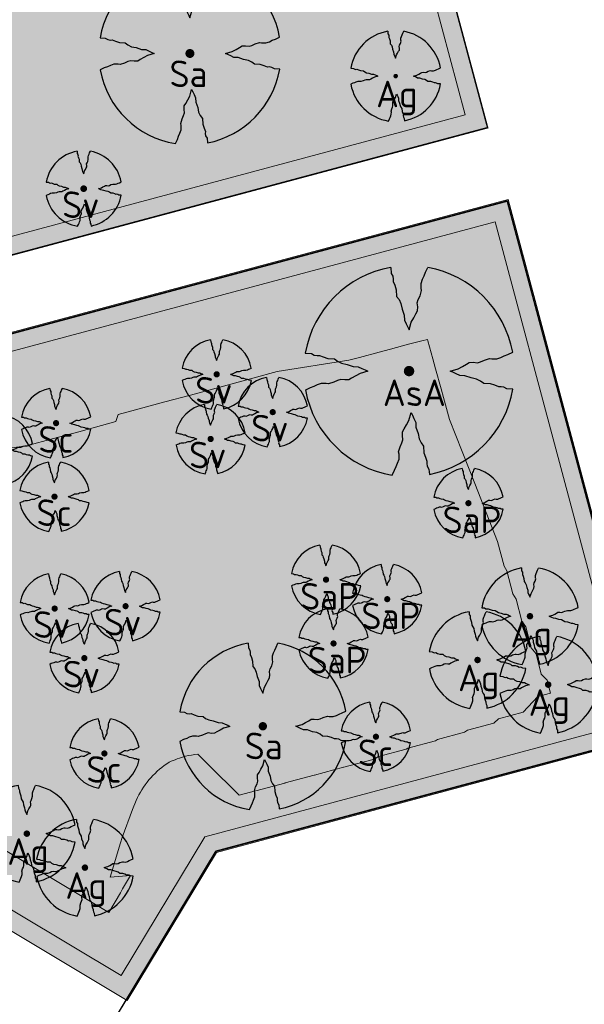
# Model space of a CAD drawing. Header units: metres. Extents: x 102000 to 105000, y 414600 to 420766.
# Tile 97 of 256: x 103015 to 103052, y 418206 to 418271. Entities that reach past the tile are written whole.
import ezdxf

# ---------------------------------------------------------------- set-up
doc = ezdxf.new("R2010")
doc.units = ezdxf.units.M
doc.layers.get('0').update_dxf_attribs({"color": 8})
for name, color, linetype, lineweight in [('00-Ontwerp DKIV', 8, 'Continuous', 0), ('N-GV-GR-BOOM-S', 7, 'Continuous', 25), ('N-WE-GR-BOOM-T35-500', 50, 'Continuous', 35), ('N-WE-GR-GRAS-A', 252, 'Continuous', 18), ('N-WE-GR-GRAS-G', 8, 'Continuous', 18), ('N-WE-GR-OEVERBEPLANTING-A', 252, 'Continuous', 18), ('N-WE-GR-OEVERBEPLANTING-G', 7, 'Continuous', 18)]:
    doc.layers.add(name, color=color, linetype=linetype, lineweight=lineweight)
doc.styles.add('NLCS-ISO-M500-T35', font='NLCS-ISO.ttf', dxfattribs={"height": 1.75})
pattern_1 = [(0, (0, 0), (2.5, 2.5), [0.3, -2]), (45, (1, 0.5), (-0.2828427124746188, 4.666904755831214), [0.3, -2]), (29.99999999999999, (0.1999999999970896, 0.2999999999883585), (0.5686533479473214, 3.215063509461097), [0.3, -2]), (15, (0.8000000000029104, 1.200000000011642), (0.9640675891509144, 1.811235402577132), [0.3, -2]), (135, (0.3999999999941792, 5), (-0.07071067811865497, -1.626345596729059), [0.3, -2]), (150, (3, 1), (0.5392304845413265, -1.466025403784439), [0.3, -2]), (165, (0.6000000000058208, 0.09999999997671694), (0.358630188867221, -1.752536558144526), [0.3, -2]), (85, (1, 1), (-2.18169349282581, 2.600041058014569), [0.3, -2]), (99.99999999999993, (0, 0), (-2.780294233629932, 1.946782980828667), [0.2999999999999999, -2])]

# ---------------------------------------------------------------- blocks, each defined once
blk = doc.blocks.new('N-SGR-BOOM_1E GROOTTE')
at = {"ltscale": 0.1}
h = blk.add_hatch(color=256, dxfattribs=at)
edge = h.paths.add_edge_path()
edge.add_arc((-0.001990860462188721, 0.003386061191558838), 0.15, 0, 360)
at = {"flags": 128}
for points in [[(-0.524, 2.9575), (-0.514, 2.7865), (-0.463, 2.7055), (-0.451, 2.6245), (-0.454, 2.5555), (-0.41, 2.4485), (-0.369, 2.3205), (-0.356, 2.1315), (-0.288, 2.0405), (-0.234, 1.9285), (-0.203, 1.7705), (-0.139, 1.5935), (-0.134, 1.4535), (-0.085, 1.3455), (-0.039, 1.2505), (-0.004, 1.1785), (0.06100000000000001, 1.3985), (0.129, 1.5215), (0.191, 1.6395), (0.24, 1.7205), (0.246, 1.8335), (0.231, 1.9505), (0.258, 2.0405), (0.313, 2.1495), (0.354, 2.2995), (0.34, 2.3615), (0.339, 2.5025), (0.381, 2.6195), (0.426, 2.7135), (0.467, 2.8215), (0.53, 2.9555)], [(-2.958, 0.5175000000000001), (-2.785, 0.5075000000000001), (-2.702, 0.4585), (-2.622, 0.4455), (-2.554, 0.4515), (-2.446, 0.4055), (-2.32, 0.3645), (-2.13, 0.3505), (-2.041, 0.2835), (-1.924, 0.2255), (-1.766, 0.1955), (-1.593, 0.1345), (-1.453, 0.1295), (-1.344, 0.0805), (-1.25, 0.0355), (-1.177, -0.0015), (-1.397, -0.0655), (-1.521, -0.1335), (-1.638, -0.1955), (-1.719, -0.2455), (-1.831, -0.2495), (-1.949, -0.2355), (-2.041, -0.2625), (-2.149, -0.3165), (-2.297, -0.3585), (-2.359, -0.3455), (-2.501, -0.3465), (-2.617, -0.3875), (-2.711, -0.4315), (-2.82, -0.4705), (-2.954, -0.5355)], [(2.952, -0.5145000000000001), (2.779, -0.5045000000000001), (2.697, -0.4545), (2.618, -0.4415), (2.55, -0.4475), (2.439, -0.4015), (2.313, -0.3605), (2.125, -0.3465), (2.034, -0.2805), (1.92, -0.2245), (1.763, -0.1925), (1.588, -0.1305), (1.446, -0.1255), (1.339, -0.0775), (1.244, -0.0305), (1.172, 0.005500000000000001), (1.392, 0.0695), (1.515, 0.1365), (1.632, 0.1995), (1.712, 0.2495), (1.824, 0.2535), (1.944, 0.2385), (2.034, 0.2665), (2.142, 0.3195), (2.292, 0.3635), (2.354, 0.3495), (2.494, 0.3485), (2.612, 0.3885), (2.706, 0.4365), (2.815, 0.4755), (2.95, 0.5385)], [(-0.479, -2.9585), (-0.414, -2.8235), (-0.373, -2.7165), (-0.33, -2.6225), (-0.289, -2.5045), (-0.288, -2.3645), (-0.303, -2.3005), (-0.26, -2.1515), (-0.208, -2.0425), (-0.18, -1.9525), (-0.193, -1.8345), (-0.188, -1.7235), (-0.138, -1.6425), (-0.075, -1.5255), (-0.007, -1.4015), (0.055, -1.1805), (0.093, -1.2535), (0.137, -1.3475), (0.186, -1.4565), (0.192, -1.5955), (0.254, -1.7715), (0.284, -1.9305), (0.34, -2.0425), (0.407, -2.1335), (0.422, -2.3225), (0.463, -2.4495), (0.508, -2.5585), (0.502, -2.6255), (0.516, -2.7085), (0.5650000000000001, -2.7875), (0.5760000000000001, -2.9405)]]:
    blk.add_lwpolyline(points, dxfattribs=at)
for start, end in [(100.0002194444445, 170.1098166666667), (10.29992500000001, 79.79196666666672), (190.3241250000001, 260.8432527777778), (281.0945583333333, 350.0620888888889)]:
    blk.add_arc((-0.001990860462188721, 0.003386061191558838), 2.999994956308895, start, end)
blk = doc.blocks.new('N-SGR-BOOM_3E GROOTTE')
at = {"ltscale": 0.1}
h = blk.add_hatch(color=256, dxfattribs=at)
edge = h.paths.add_edge_path()
edge.add_arc((-0.001990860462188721, 0.003386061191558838), 0.15, 0, 360)
at = {"flags": 128}
for points in [[(-0.2956210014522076, 1.665075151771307), (-0.2899960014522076, 1.568887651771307), (-0.2613085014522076, 1.523325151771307), (-0.2545585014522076, 1.477762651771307), (-0.2562460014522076, 1.438950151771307), (-0.2314960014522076, 1.378762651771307), (-0.2084335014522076, 1.306762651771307), (-0.2011210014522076, 1.200450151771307), (-0.1628710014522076, 1.149262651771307), (-0.1324960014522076, 1.086262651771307), (-0.1150585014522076, 0.9973876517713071), (-0.07905850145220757, 0.8978251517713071), (-0.07624600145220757, 0.8190751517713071), (-0.04868350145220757, 0.758325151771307), (-0.02280850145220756, 0.7048876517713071), (-0.003121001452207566, 0.664387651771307), (0.03344149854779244, 0.788137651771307), (0.07169149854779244, 0.8573251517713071), (0.1065664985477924, 0.923700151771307), (0.1341289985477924, 0.969262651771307), (0.1375039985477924, 1.032825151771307), (0.1290664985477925, 1.098637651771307), (0.1442539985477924, 1.149262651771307), (0.1751914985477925, 1.210575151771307), (0.1982539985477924, 1.294950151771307), (0.1903789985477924, 1.329825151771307), (0.1898164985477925, 1.409137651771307), (0.2134414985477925, 1.474950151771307), (0.2387539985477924, 1.527825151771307), (0.2618164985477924, 1.588575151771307), (0.2972539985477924, 1.663950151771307)], [(-1.664746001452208, 0.292575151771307), (-1.567433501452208, 0.286950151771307), (-1.520746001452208, 0.259387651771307), (-1.475746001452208, 0.252075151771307), (-1.437496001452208, 0.255450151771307), (-1.376746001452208, 0.229575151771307), (-1.305871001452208, 0.206512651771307), (-1.198996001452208, 0.198637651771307), (-1.148933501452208, 0.160950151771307), (-1.083121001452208, 0.128325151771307), (-0.9942460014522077, 0.111450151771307), (-0.8969335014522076, 0.07713765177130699), (-0.8181835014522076, 0.074325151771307), (-0.7568710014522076, 0.04676265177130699), (-0.7039960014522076, 0.02145015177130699), (-0.6629335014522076, 0.0006376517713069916), (-0.7866835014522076, -0.03536234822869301), (-0.8564335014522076, -0.07361234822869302), (-0.9222460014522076, -0.108487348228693), (-0.9678085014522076, -0.136612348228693), (-1.030808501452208, -0.138862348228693), (-1.097183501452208, -0.130987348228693), (-1.148933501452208, -0.146174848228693), (-1.209683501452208, -0.176549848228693), (-1.292933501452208, -0.200174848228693), (-1.327808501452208, -0.192862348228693), (-1.407683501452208, -0.193424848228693), (-1.472933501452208, -0.216487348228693), (-1.525808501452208, -0.241237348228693), (-1.587121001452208, -0.263174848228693), (-1.662496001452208, -0.299737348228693)], [(1.659628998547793, -0.287924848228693), (1.562316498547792, -0.282299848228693), (1.516191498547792, -0.254174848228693), (1.471753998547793, -0.246862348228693), (1.433503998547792, -0.250237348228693), (1.371066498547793, -0.224362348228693), (1.300191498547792, -0.201299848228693), (1.194441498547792, -0.193424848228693), (1.143253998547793, -0.156299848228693), (1.079128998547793, -0.124799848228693), (0.9908164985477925, -0.106799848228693), (0.8923789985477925, -0.07192484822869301), (0.8125039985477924, -0.06911234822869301), (0.7523164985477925, -0.04211234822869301), (0.6988789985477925, -0.01567484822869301), (0.6583789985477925, 0.004575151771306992), (0.7821289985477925, 0.04057515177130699), (0.8513164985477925, 0.07826265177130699), (0.9171289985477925, 0.113700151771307), (0.9621289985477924, 0.141825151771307), (1.025128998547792, 0.144075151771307), (1.092628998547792, 0.135637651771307), (1.143253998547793, 0.151387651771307), (1.204003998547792, 0.181200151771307), (1.288378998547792, 0.205950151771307), (1.323253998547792, 0.198075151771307), (1.402003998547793, 0.197512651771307), (1.468378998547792, 0.220012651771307), (1.521253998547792, 0.247012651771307), (1.582566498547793, 0.268950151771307), (1.658503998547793, 0.304387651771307)], [(-0.2703085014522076, -1.662674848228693), (-0.2337460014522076, -1.586737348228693), (-0.2106835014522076, -1.526549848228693), (-0.1864960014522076, -1.473674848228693), (-0.1634335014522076, -1.407299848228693), (-0.1628710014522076, -1.328549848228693), (-0.1713085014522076, -1.292549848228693), (-0.1471210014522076, -1.208737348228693), (-0.1178710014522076, -1.147424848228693), (-0.1021210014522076, -1.096799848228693), (-0.1094335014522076, -1.030424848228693), (-0.1066210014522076, -0.967987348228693), (-0.07849600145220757, -0.9224248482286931), (-0.04305850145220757, -0.856612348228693), (-0.004808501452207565, -0.786862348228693), (0.03006649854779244, -0.662549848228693), (0.05144149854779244, -0.703612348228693), (0.07619149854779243, -0.756487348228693), (0.1037539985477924, -0.817799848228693), (0.1071289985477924, -0.8959873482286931), (0.1420039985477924, -0.9949873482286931), (0.1588789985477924, -1.084424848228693), (0.1903789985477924, -1.147424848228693), (0.2280664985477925, -1.198612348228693), (0.2365039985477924, -1.304924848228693), (0.2595664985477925, -1.376362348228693), (0.2848789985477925, -1.437674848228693), (0.2815039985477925, -1.475362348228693), (0.2893789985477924, -1.522049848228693), (0.3169414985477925, -1.566487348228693), (0.3231289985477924, -1.652549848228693)]]:
    blk.add_lwpolyline(points, dxfattribs=at)
for start, end in [(100.0002194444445, 170.1098166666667), (10.29992500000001, 79.79196666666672), (190.3241250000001, 260.8432527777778), (281.0945583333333, 350.0620888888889)]:
    blk.add_arc((-0.001990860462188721, 0.003386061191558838), 1.687497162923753, start, end)
blk = doc.blocks.new('N-SGR-BOOM_2E GROOTTE')
at = {"ltscale": 0.1}
h = blk.add_hatch(color=256, dxfattribs=at)
edge = h.paths.add_edge_path()
edge.add_arc((-0.001990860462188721, 0.003386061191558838), 0.15, 0, 360)
at = {"flags": 128}
for points in [[(-0.3934977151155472, 2.21897151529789), (-0.3859977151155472, 2.09072151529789), (-0.3477477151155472, 2.02997151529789), (-0.3387477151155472, 1.96922151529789), (-0.3409977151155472, 1.91747151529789), (-0.3079977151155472, 1.83722151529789), (-0.2772477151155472, 1.74122151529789), (-0.2674977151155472, 1.59947151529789), (-0.2164977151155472, 1.53122151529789), (-0.1759977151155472, 1.44722151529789), (-0.1527477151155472, 1.32872151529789), (-0.1047477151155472, 1.19597151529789), (-0.1009977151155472, 1.09097151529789), (-0.06424771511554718, 1.00997151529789), (-0.02974771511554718, 0.9387215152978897), (-0.003497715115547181, 0.8847215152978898), (0.04525228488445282, 1.04972151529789), (0.09625228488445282, 1.14197151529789), (0.1427522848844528, 1.23047151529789), (0.1795022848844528, 1.29122151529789), (0.1840022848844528, 1.37597151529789), (0.1727522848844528, 1.46372151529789), (0.1930022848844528, 1.53122151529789), (0.2342522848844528, 1.61297151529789), (0.2650022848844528, 1.72547151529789), (0.2545022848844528, 1.77197151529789), (0.2537522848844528, 1.87772151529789), (0.2852522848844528, 1.96547151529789), (0.3190022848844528, 2.03597151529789), (0.3497522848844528, 2.11697151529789), (0.3970022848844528, 2.21747151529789)], [(-2.218997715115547, 0.3889715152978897), (-2.089247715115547, 0.3814715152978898), (-2.026997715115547, 0.3447215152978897), (-1.966997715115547, 0.3349715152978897), (-1.915997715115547, 0.3394715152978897), (-1.834997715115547, 0.3049715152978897), (-1.740497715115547, 0.2742215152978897), (-1.597997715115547, 0.2637215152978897), (-1.531247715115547, 0.2134715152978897), (-1.443497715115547, 0.1699715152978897), (-1.324997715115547, 0.1474715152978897), (-1.195247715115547, 0.1017215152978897), (-1.090247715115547, 0.09797151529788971), (-1.008497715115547, 0.06122151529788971), (-0.9379977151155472, 0.02747151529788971), (-0.8832477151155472, -0.0002784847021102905), (-1.048247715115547, -0.04827848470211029), (-1.141247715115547, -0.0992784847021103), (-1.228997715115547, -0.1457784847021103), (-1.289747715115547, -0.1832784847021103), (-1.373747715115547, -0.1862784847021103), (-1.462247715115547, -0.1757784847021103), (-1.531247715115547, -0.1960284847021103), (-1.612247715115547, -0.2365284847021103), (-1.723247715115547, -0.2680284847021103), (-1.769747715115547, -0.2582784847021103), (-1.876247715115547, -0.2590284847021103), (-1.963247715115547, -0.2897784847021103), (-2.033747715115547, -0.3227784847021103), (-2.115497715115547, -0.3520284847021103), (-2.215997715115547, -0.4007784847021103)], [(2.213502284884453, -0.3850284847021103), (2.083752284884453, -0.3775284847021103), (2.022252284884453, -0.3400284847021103), (1.963002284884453, -0.3302784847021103), (1.912002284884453, -0.3347784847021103), (1.828752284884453, -0.3002784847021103), (1.734252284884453, -0.2695284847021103), (1.593252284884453, -0.2590284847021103), (1.525002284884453, -0.2095284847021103), (1.439502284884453, -0.1675284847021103), (1.321752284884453, -0.1435284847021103), (1.190502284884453, -0.0970284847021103), (1.084002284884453, -0.0932784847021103), (1.003752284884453, -0.05727848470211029), (0.9325022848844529, -0.02202848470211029), (0.8785022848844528, 0.00497151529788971), (1.043502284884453, 0.05297151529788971), (1.135752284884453, 0.1032215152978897), (1.223502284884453, 0.1504715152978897), (1.283502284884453, 0.1879715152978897), (1.367502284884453, 0.1909715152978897), (1.457502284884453, 0.1797215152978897), (1.525002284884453, 0.2007215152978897), (1.606002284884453, 0.2404715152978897), (1.718502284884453, 0.2734715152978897), (1.765002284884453, 0.2629715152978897), (1.870002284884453, 0.2622215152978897), (1.958502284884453, 0.2922215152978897), (2.029002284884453, 0.3282215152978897), (2.110752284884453, 0.3574715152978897), (2.212002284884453, 0.4047215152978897)], [(-0.3597477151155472, -2.21802848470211), (-0.3109977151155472, -2.11677848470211), (-0.2802477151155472, -2.036528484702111), (-0.2479977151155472, -1.96602848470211), (-0.2172477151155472, -1.87752848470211), (-0.2164977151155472, -1.77252848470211), (-0.2277477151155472, -1.72452848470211), (-0.1954977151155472, -1.61277848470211), (-0.1564977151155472, -1.53102848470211), (-0.1354977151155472, -1.46352848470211), (-0.1452477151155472, -1.37502848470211), (-0.1414977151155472, -1.29177848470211), (-0.1039977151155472, -1.23102848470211), (-0.05674771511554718, -1.14327848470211), (-0.005747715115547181, -1.05027848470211), (0.04075228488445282, -0.8845284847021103), (0.06925228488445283, -0.9392784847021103), (0.1022522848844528, -1.00977848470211), (0.1390022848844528, -1.09152848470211), (0.1435022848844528, -1.19577848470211), (0.1900022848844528, -1.32777848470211), (0.2125022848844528, -1.44702848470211), (0.2545022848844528, -1.53102848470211), (0.3047522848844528, -1.59927848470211), (0.3160022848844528, -1.74102848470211), (0.3467522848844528, -1.83627848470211), (0.3805022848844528, -1.91802848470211), (0.3760022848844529, -1.96827848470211), (0.3865022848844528, -2.03052848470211), (0.4232522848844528, -2.08977848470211), (0.4315022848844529, -2.20452848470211)]]:
    blk.add_lwpolyline(points, dxfattribs=at)
for start, end in [(100.0002194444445, 170.1098166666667), (10.29992500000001, 79.79196666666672), (190.3241250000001, 260.8432527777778), (281.0945583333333, 350.0620888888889)]:
    blk.add_arc((-0.001990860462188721, 0.003386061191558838), 2.249996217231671, start, end)

msp = doc.modelspace()

# ---------------------------------------------------------------- hatches: boundary and pattern name
at = {"layer": 'N-WE-GR-GRAS-A'}
h = msp.add_hatch(dxfattribs=at)
h.set_pattern_fill('AGR-GRAS_01-SO', color=256, scale=0.1, pattern_type=2)
h.set_pattern_definition(pattern_1)
h.paths.add_polyline_path([(102983.1748358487, 418249.521760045), (102982.1759135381, 418256.7078611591), (102980.8413526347, 418257.5928671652), (102979.7314389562, 418265.5774239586), (103039.4668493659, 418281.5677823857), (103044.0178962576, 418264.5663714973), (103008.3758679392, 418255.0254843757), (103005.3091832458, 418255.4468243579)])
h = msp.add_hatch(dxfattribs=at)
h.set_pattern_fill('AGR-GRAS_01-SO', color=256, scale=0.1, pattern_type=2)
h.set_pattern_definition(pattern_1)
h.paths.add_polyline_path([(102997.553193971, 418222.1379435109), (103000.1038239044, 418226.4041671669), (102986.1000314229, 418234.6965581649), (102985.9286925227, 418234.792654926), (102985.7610939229, 418234.895135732), (102985.5974733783, 418235.003855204), (102985.4380630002, 418235.1186591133), (102985.2830889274, 418235.2393845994), (102985.1327710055, 418235.3658604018), (102984.9873224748, 418235.4979071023), (102984.8469496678, 418235.6353373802), (102984.7118517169, 418235.7779562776), (102984.5822202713, 418235.9255614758), (102984.4582392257, 418236.0779435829), (102984.3400844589, 418236.2348864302), (102984.2279235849, 418236.3961673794), (102984.1219157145, 418236.561557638), (102984.02221123, 418236.7308225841), (102983.9289515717, 418236.9037220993), (102983.8422690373, 418237.0800109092), (102983.7622865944, 418237.2594389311), (102983.6891177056, 418237.4417516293), (102983.622866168, 418237.6266903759), (102983.5636259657, 418237.8139928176), (102983.5114811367, 418238.003393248), (102983.4665056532, 418238.1946229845), (102983.4287633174, 418238.3874107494), (102983.3983076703, 418238.581483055), (102983.3751819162, 418238.7765645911), (102983.1098363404, 418240.6854218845), (103045.9868728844, 418257.5167509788), (103054.8115284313, 418224.5096744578), (103026.8587567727, 418217.0234484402), (103021.3501296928, 418207.8846514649)])
at = {"layer": 'N-WE-GR-OEVERBEPLANTING-A'}
h = msp.add_hatch(dxfattribs=at)
h.set_pattern_fill('AGR-BEPLANTING_SOORT_01-SO', color=256, scale=0.1, pattern_type=2)
h.set_pattern_definition([(59.99999999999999, (104972.4852987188, 420070.8931537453), (-0.2886752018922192, 0.4999998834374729), [0.144338, -0.4330130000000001]), (120, (104972.4852987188, 420070.8931537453), (-0.5773502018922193, -1.165625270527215e-07), [0.1443379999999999, -0.4330129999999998]), (270, (104972.4852987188, 420070.8931537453), (0.288675, -0.5000000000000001), [0.125, -0.875])])
h.paths.add_polyline_path([(102981.1716622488, 418246.5010379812), (102983.1748358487, 418249.521760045), (103005.3091832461, 418255.4468243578), (103008.3758679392, 418255.0254843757), (103044.0178962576, 418264.5663714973), (103039.4668493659, 418281.5677823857), (103040.3157378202, 418283.0372681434), (103045.4873820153, 418263.717483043)])
h = msp.add_hatch(dxfattribs=at)
h.set_pattern_fill('AGR-BEPLANTING_SOORT_01-SO', color=256, scale=0.1, pattern_type=2)
h.set_pattern_definition([(59.99999999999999, (0, 0), (-0.2886752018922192, 0.4999998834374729), [0.144338, -0.4330130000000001]), (120, (0, 0), (-0.5773502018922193, -1.165625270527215e-07), [0.1443379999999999, -0.4330129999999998]), (270, (0, 0), (0.288675, -0.5000000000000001), [0.125, -0.875])])
edge = h.paths.add_edge_path()
edge.add_line((102981.7771955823, 418241.5709418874), (103046.836118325, 418258.9863322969))
edge.add_line((103046.836118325, 418258.9863322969), (103056.2806195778, 418223.6608316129))
edge.add_line((103056.2806195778, 418223.6608316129), (103027.6366598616, 418215.9894937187))
edge.add_line((103027.6366598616, 418215.9894937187), (103021.7601074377, 418206.2403096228))
edge.add_line((103021.7601074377, 418206.2403096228), (102995.907949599, 418221.7245870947))
edge.add_line((102995.907949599, 418221.7245870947), (102998.4554824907, 418225.9856305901))
edge.add_line((102998.4554824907, 418225.9856305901), (102985.508965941, 418233.6519522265))
edge.add_arc((102988.5723047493, 418239.2977734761), 6.42334354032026, 187.8746050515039, 241.5163993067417, ccw=False)
edge.add_line((102982.2095315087, 418238.4177399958), (102981.7771955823, 418241.5709418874))
h.paths.add_polyline_path([(102997.553193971, 418222.1379435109), (103000.1038239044, 418226.4041671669), (102986.1000314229, 418234.6965581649), (102985.9286925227, 418234.792654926), (102985.7610939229, 418234.895135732), (102985.5974733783, 418235.003855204), (102985.4380630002, 418235.1186591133), (102985.2830889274, 418235.2393845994), (102985.1327710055, 418235.3658604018), (102984.9873224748, 418235.4979071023), (102984.8469496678, 418235.6353373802), (102984.7118517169, 418235.7779562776), (102984.5822202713, 418235.9255614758), (102984.4582392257, 418236.0779435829), (102984.3400844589, 418236.2348864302), (102984.2279235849, 418236.3961673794), (102984.1219157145, 418236.561557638), (102984.02221123, 418236.7308225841), (102983.9289515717, 418236.9037220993), (102983.8422690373, 418237.0800109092), (102983.7622865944, 418237.2594389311), (102983.6891177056, 418237.4417516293), (102983.622866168, 418237.6266903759), (102983.5636259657, 418237.8139928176), (102983.5114811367, 418238.003393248), (102983.4665056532, 418238.1946229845), (102983.4287633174, 418238.3874107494), (102983.3983076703, 418238.581483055), (102983.3751819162, 418238.7765645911), (102983.1098363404, 418240.6854218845), (103045.9868728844, 418257.5167509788), (103054.8115284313, 418224.5096744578), (103026.8587567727, 418217.0234484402), (103021.3501296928, 418207.8846514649)], flags=16)

# ---------------------------------------------------------------- linework, layer by layer
at = {"layer": '00-Ontwerp DKIV', "transparency": 33554687, "const_width": 0.1, "flags": 128}
msp.add_lwpolyline([(103107.2536847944, 418337.1880619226), (102973.6229027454, 418301.4167886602, 0.3785063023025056), (102965.2061219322, 418288.724550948), (102972.9441484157, 418233.0583193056, 0.2033174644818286), (102976.1526005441, 418227.6971731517), (102993.3998461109, 418217.376155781), (102998.566545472, 418226.0140002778), (102985.5492637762, 418233.7222257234, -0.2290869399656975), (102982.3259559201, 418238.1976888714), (102981.8653582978, 418241.5106899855), (103046.7787942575, 418258.8871355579), (103056.1814559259, 418223.718128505), (103027.5841514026, 418216.0592856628), (103019.4130090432, 418202.5033832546), (103019.8460106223, 418202.2572684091), (103085.7303418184, 418163.0057736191), (103151.6146730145, 418123.754278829, 0.2836029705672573)], format="xyb", dxfattribs=at)
msp.add_lwpolyline([(103045.4873820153, 418263.7174830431), (102981.1716622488, 418246.5010379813), (102978.3968780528, 418266.4624299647), (103040.3157378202, 418283.0372681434)], close=True, dxfattribs=at)
at = {"layer": 'N-WE-GR-GRAS-G'}
msp.add_lwpolyline([(102983.1748358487, 418249.521760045), (102982.1759135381, 418256.7078611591), (102980.8413526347, 418257.5928671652), (102979.7314389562, 418265.5774239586), (103039.4668493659, 418281.5677823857), (103044.0178962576, 418264.5663714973), (103008.3758679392, 418255.0254843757), (103005.3091832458, 418255.4468243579)], close=True, dxfattribs=at)
at = {"layer": 'N-WE-GR-GRAS-G', "color": 0}
msp.add_polyline3d([(102983.1098363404, 418240.6854218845, -1.100000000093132), (103045.9868728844, 418257.5167509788, -1.100000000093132), (103054.8115284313, 418224.5096744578, -1.100000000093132), (103026.8587567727, 418217.0234484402, -1.100000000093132), (103021.3501296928, 418207.8846514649, -1.5), (102997.553193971, 418222.1379435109, -1.5)], dxfattribs=at)
at = {"layer": 'N-WE-GR-GRAS-G'}
msp.add_polyline3d([(103010.3810909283, 418242.1316794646, 0.6499999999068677), (103015.1352361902, 418242.7581925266, 0.6499999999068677), (103016.8979374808, 418243.2388042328, 0.6499999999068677), (103018.562239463, 418243.6924907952, 0.6499999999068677), (103021.012134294, 418244.360854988, 0.6499999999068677), (103021.1646970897, 418244.8180329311, 0.6499999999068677), (103022.0653066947, 418245.0627423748, 0.6499999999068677), (103022.3069438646, 418245.1274289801, 0.6499999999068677), (103023.9959452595, 418245.5877140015, 0.6499999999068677), (103024.2357244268, 418245.6519032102, 0.6499999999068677), (103025.9256641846, 418246.1103124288, 0.6499999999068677), (103026.1669436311, 418246.1749032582, 0.6499999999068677), (103027.8566600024, 418246.6356439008, 0.6499999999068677), (103028.0952919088, 418246.6995259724, 0.6499999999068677), (103029.7861651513, 418247.1575673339, 0.6499999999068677), (103030.0269706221, 418247.2220312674, 0.6499999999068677), (103031.6398050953, 418247.6618826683, 0.6499999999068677), (103036.3491753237, 418248.4016902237, 0.6499999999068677), (103037.0558709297, 418248.5891411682, 0.6499999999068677), (103038.3563086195, 418248.9334064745, 0.6499999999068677), (103039.093715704, 418249.1290576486, 0.6499999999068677), (103040.2804106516, 418249.4508285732, 0.6499999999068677), (103041.1509140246, 418249.680185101, 0.6499999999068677), (103041.5232224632, 418249.7789478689, 0.6499999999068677), (103041.552194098, 418249.6742216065, 0.6499999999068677), (103041.8839554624, 418248.4841480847, 0.6499999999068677), (103042.0602389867, 418247.8340801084, 0.6499999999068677), (103042.4231985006, 418246.5279727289, 0.6499999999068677), (103042.582052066, 418245.9575490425, 0.6499999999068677), (103042.9871248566, 418244.4998926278, 0.6499999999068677), (103044.634269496, 418240.2927191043, 0.6499999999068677), (103046.1353531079, 418236.4586179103, 0.6499999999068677), (103046.5708034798, 418234.8415018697, 0.6499999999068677), (103046.7543078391, 418234.524621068, 0.6499999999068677), (103047.144349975, 418233.0187228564, 0.6499999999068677), (103047.3619232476, 418232.6737561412, 0.6499999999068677), (103047.7397586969, 418231.2165970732, 0.6499999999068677), (103047.9976184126, 418230.8492670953, 0.6499999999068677), (103048.3606594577, 418229.4511141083, 0.6499999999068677), (103048.6743109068, 418229.0623568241, 0.6499999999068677), (103049.0192327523, 418227.7363910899, 0.6499999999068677), (103049.4146759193, 418227.3312830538, 0.6499999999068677), (103049.6357086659, 418226.4863536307, 0.6499999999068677), (103048.7859313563, 418226.2587688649, 0.6499999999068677), (103047.8307173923, 418225.2192168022, 0.6499999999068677), (103046.2084035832, 418224.7847336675, 0.6499999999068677), (103045.8856079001, 418224.5022847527, 0.6499999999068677), (103044.1518375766, 418224.0379516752, 0.6499999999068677), (103043.9670486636, 418223.8994707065, 0.6499999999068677), (103042.1786015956, 418223.4204942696, 0.6499999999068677), (103042.0512336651, 418223.3355585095, 0.6499999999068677), (103040.2304939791, 418222.8479335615, 0.6499999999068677), (103040.1339844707, 418222.7892110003, 0.6499999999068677), (103038.2979400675, 418222.2974871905, 0.6499999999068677), (103038.1301115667, 418222.2043923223, 0.6499999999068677), (103037.8564539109, 418222.0894913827, 0.6499999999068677), (103036.0261219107, 418221.5992974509, 0.6499999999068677), (103036.0006706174, 418221.5925860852, 0.6499999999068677), (103034.095762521, 418221.0824194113, 0.6499999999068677), (103034.0702888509, 418221.075760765, 0.6499999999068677), (103032.1625571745, 418220.5648378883, 0.6499999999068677), (103032.1370879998, 418220.5581339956, 0.6499999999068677), (103030.231734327, 418220.047847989, 0.6499999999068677), (103030.2062469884, 418220.0411808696, 0.6499999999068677), (103029.11762083, 418219.7496283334, 0.6499999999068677), (103027.1058519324, 418221.7610710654, 0.6499999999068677), (103027.0104944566, 418221.8564130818, 0.6499999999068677), (103026.408666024, 418222.4569703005, 0.6499999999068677), (103026.2034026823, 418222.4333744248, 0.6499999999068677), (103025.9991680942, 418222.4021008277, 0.6499999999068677), (103025.7962493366, 418222.3631934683, 0.6499999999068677), (103025.5949316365, 418222.3167070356, 0.6499999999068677), (103025.3954979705, 418222.2627068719, 0.6499999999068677), (103025.198228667, 418222.2012688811, 0.6499999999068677), (103025.198228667, 418222.2012688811, 0.6499999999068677), (103025.051730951, 418222.1502808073, 0.6499999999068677), (103024.906724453, 418222.0951946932, 0.6499999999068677), (103024.778276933, 418222.0424384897, 0.6499999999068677), (103024.6511995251, 418221.98646247, 0.6499999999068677), (103024.5255729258, 418221.9273021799, 0.6499999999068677), (103024.3592291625, 418221.8193236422, 0.6499999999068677), (103024.1968082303, 418221.7055297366, 0.6499999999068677), (103024.0385133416, 418221.5860628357, 0.6499999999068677), (103023.8845425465, 418221.4610724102, 0.6499999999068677), (103023.7350884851, 418221.3307148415, 0.6499999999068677), (103023.5903381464, 418221.195153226, 0.6499999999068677), (103023.4504726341, 418221.0545571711, 0.6499999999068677), (103023.3156669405, 418220.9091025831, 0.6499999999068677), (103023.1860897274, 418220.758971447, 0.6499999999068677), (103023.0619031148, 418220.6043515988, 0.6499999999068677), (103022.9432624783, 418220.4454364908, 0.6499999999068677), (103022.8303162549, 418220.2824249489, 0.6499999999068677), (103022.7232057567, 418220.1155209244, 0.6499999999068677), (103022.6220649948, 418219.9449332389, 0.6499999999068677), (103022.527020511, 418219.7708753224, 0.6499999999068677), (103022.4381912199, 418219.593564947, 0.6499999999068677), (103022.3556882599, 418219.4132239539, 0.6499999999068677), (103022.0958237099, 418218.8207584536, 0.6499999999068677), (103021.4168688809, 418216.9777686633, 0.6499999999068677), (103021.3102930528, 418216.6218526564, 0.6499999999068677), (103020.6342526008, 418214.3637669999, 0.6499999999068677), (103021.967235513, 418214.4706833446, 0.6499999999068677), (103021.4422932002, 418213.5998055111, 0.6499999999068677), (103021.3215143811, 418213.3263950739, 0.6499999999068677), (103020.5446209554, 418212.0375310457, 0.6499999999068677), (103001.2867348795, 418223.5721369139, 0.6499999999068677)], dxfattribs=at)
at = {"layer": 'N-WE-GR-OEVERBEPLANTING-G'}
msp.add_lwpolyline([(102981.1716622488, 418246.5010379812), (102983.1748358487, 418249.521760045), (103005.3091832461, 418255.4468243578), (103008.3758679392, 418255.0254843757), (103044.0178962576, 418264.5663714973), (103039.4668493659, 418281.5677823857), (103040.3157378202, 418283.0372681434), (103045.4873820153, 418263.717483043)], close=True, dxfattribs=at)
at = {"layer": 'N-WE-GR-OEVERBEPLANTING-G', "elevation": -1.100000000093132}
msp.add_lwpolyline([(102981.7771955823, 418241.5709418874), (103046.836118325, 418258.9863322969), (103056.2806195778, 418223.6608316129), (103027.6366598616, 418215.9894937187), (103021.7601074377, 418206.2403096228), (102995.907949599, 418221.7245870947), (102998.4554824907, 418225.9856305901), (102985.508965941, 418233.6519522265, -0.2384263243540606), (102982.2095315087, 418238.4177399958)], format="xyb", close=True, dxfattribs=at)

# ---------------------------------------------------------------- block references
at = {"layer": 'N-GV-GR-BOOM-S', "transparency": 33554687}
for name, p, xscale, yscale, zscale in [('N-SGR-BOOM_1E GROOTTE', (103025.889030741, 418268.5987739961), 2.00195906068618, 2.00195906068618, 2.00195906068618), ('N-SGR-BOOM_1E GROOTTE', (103039.435030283, 418267.1132926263), 0.9993405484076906, 0.9993405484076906, 0.9993405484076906), ('N-SGR-BOOM_3E GROOTTE', (103018.8961034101, 418259.6963422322), 1.484589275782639, 1.484589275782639, 1.484589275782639), ('N-SGR-BOOM_1E GROOTTE', (103040.3201208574, 418247.6789078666), 2.311807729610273, 2.311807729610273, 2.311807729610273), ('N-SGR-BOOM_3E GROOTTE', (103027.6528435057, 418247.4698210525), 1.372769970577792, 1.372769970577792, 1.372769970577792), ('N-SGR-BOOM_3E GROOTTE', (103031.3412743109, 418244.9804371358), 1.372769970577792, 1.372769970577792, 1.372769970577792), ('N-SGR-BOOM_3E GROOTTE', (103017.0777174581, 418244.2560108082), 1.372769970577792, 1.372769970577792, 1.372769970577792), ('N-SGR-BOOM_3E GROOTTE', (103027.2513487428, 418243.2108632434), 1.372769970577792, 1.372769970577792, 1.372769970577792), ('N-SGR-BOOM_3E GROOTTE', (103013.2449862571, 418242.4901501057), 1.372769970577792, 1.372769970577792, 1.372769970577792), ('N-SGR-BOOM_3E GROOTTE', (103016.9721153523, 418239.4125449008), 1.372769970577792, 1.372769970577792, 1.372769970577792), ('N-SGR-BOOM_3E GROOTTE', (103044.2253863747, 418238.9835662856), 1.372769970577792, 1.372769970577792, 1.372769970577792), ('N-SGR-BOOM_3E GROOTTE', (103034.8507255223, 418233.945878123), 1.372769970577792, 1.372769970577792, 1.372769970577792), ('N-SGR-BOOM_3E GROOTTE', (103038.8801850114, 418232.6623969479), 1.372769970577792, 1.372769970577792, 1.372769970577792), ('N-SGR-BOOM_2E GROOTTE', (103048.2781276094, 418231.5386923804), 1.433867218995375, 1.433867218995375, 1.433867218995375), ('N-SGR-BOOM_3E GROOTTE', (103016.9842085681, 418232.0425148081), 1.372769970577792, 1.372769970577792, 1.372769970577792), ('N-SGR-BOOM_3E GROOTTE', (103021.652189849, 418232.2006176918), 1.372769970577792, 1.372769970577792, 1.372769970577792), ('N-SGR-BOOM_3E GROOTTE', (103035.3441287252, 418229.7438766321), 1.372769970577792, 1.372769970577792, 1.372769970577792), ('N-SGR-BOOM_2E GROOTTE', (103044.8267238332, 418228.6565062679), 1.433867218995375, 1.433867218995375, 1.433867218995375), ('N-SGR-BOOM_3E GROOTTE', (103018.9384722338, 418228.7802925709), 1.372769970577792, 1.372769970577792, 1.372769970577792), ('N-SGR-BOOM_2E GROOTTE', (103049.4777746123, 418227.0322691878), 1.433867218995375, 1.433867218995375, 1.433867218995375), ('N-SGR-BOOM_1E GROOTTE', (103030.6918812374, 418224.2921068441), 1.851365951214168, 1.851365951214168, 1.851365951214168), ('N-SGR-BOOM_3E GROOTTE', (103038.1352429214, 418223.6012745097), 1.372769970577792, 1.372769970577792, 1.372769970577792), ('N-SGR-BOOM_3E GROOTTE', (103020.2590513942, 418222.4994643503), 1.372769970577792, 1.372769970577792, 1.372769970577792), ('N-SGR-BOOM_2E GROOTTE', (103015.1523910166, 418217.2190883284), 1.433867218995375, 1.433867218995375, 1.433867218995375), ('N-SGR-BOOM_2E GROOTTE', (103018.976265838, 418214.9801158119), 1.433867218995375, 1.433867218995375, 1.433867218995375)]:
    msp.add_blockref(name, p, dxfattribs=dict(at, xscale=xscale, yscale=yscale, zscale=zscale))

# ---------------------------------------------------------------- texts
at = {"layer": 'N-WE-GR-BOOM-T35-500', "style": 'NLCS-ISO-M500-T35'}
for s, p in [('Sa', (103024.5458706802, 418266.3934999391)), ('Ag', (103038.1476022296, 418265.0631031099)), ('Sv', (103017.4777531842, 418257.7713608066)), ('Sv', (103026.2344932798, 418245.5448396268)), ('AsA', (103038.5919597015, 418245.3860958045)), ('Sv', (103029.9229240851, 418243.0554557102)), ('Sc', (103015.9089856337, 418242.3119519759)), ('Sv', (103025.832998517, 418241.2858818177)), ('Sc', (103015.7856348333, 418237.4873590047)), ('SaP', (103042.5226374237, 418237.0177477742)), ('SaP', (103033.1479765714, 418231.9800596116)), ('Sv', (103020.2338396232, 418230.2756362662)), ('SaP', (103037.1774360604, 418230.6965784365)), ('Sv', (103015.5658583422, 418230.1175333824)), ('Ag', (103046.990699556, 418229.4885028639)), ('SaP', (103033.6413797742, 418227.7780581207)), ('Sv', (103017.5201220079, 418226.8553111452)), ('Ag', (103043.5392957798, 418226.6063167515)), ('Ag', (103048.1903465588, 418224.9820796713)), ('Sa', (103029.4926338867, 418222.1261251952)), ('Sc', (103036.9487624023, 418221.6760886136)), ('Sc', (103019.0725708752, 418220.5742784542)), ('Ag', (103013.8649629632, 418215.1688988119)), ('Ag', (103017.6888377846, 418212.9299262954))]:
    msp.add_text(s, height=1.75, dxfattribs=at).set_placement(p)

doc.saveas('drawing.dxf')
